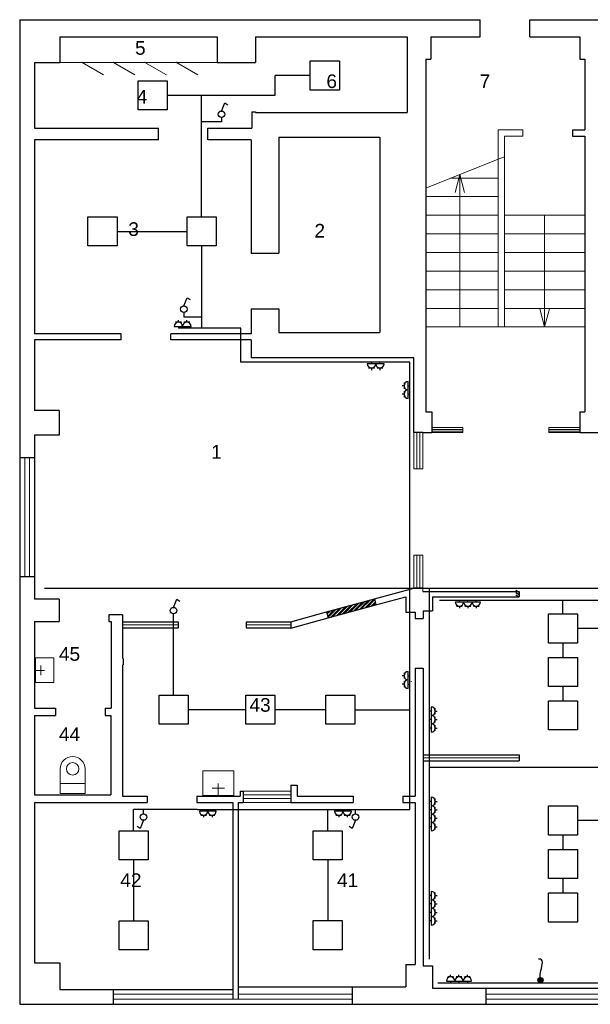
# Model space of a CAD drawing. Header units: millimetres. Extents: x 0 to 213933, y -10224 to 17079.
# Tile 2 of 7: x 0 to 9216, y 0 to 15896. Entities that reach past the tile are written whole.
import ezdxf

# ---------------------------------------------------------------- set-up
doc = ezdxf.new("R2010")
doc.units = ezdxf.units.MM
doc.layers.get('0').update_dxf_attribs({"linetype": 'CONTINUOUS'})
for name, color, linetype, lineweight in [('1_eksplikacija', 8, 'CONTINUOUS', 15), ('1_ESOSAS_SIENAS', 7, 'CONTINUOUS', 30), ('1_PROJ_SIENAS', 6, 'CONTINUOUS', 25), ('1_sanehnika', 8, 'CONTINUOUS', 15), ('AVK-A_uzdevums', 1, 'CONTINUOUS', 30), ('AVK-V_uzdevums', 5, 'CONTINUOUS', 30)]:
    doc.layers.add(name, color=color, linetype=linetype, lineweight=lineweight)
doc.layers.add('_plans', color=7, linetype='CONTINUOUS')
doc.styles.add('PBL', font='arial.ttf')
doc.linetypes.add('BATTING', pattern='A,0.00254,-2.54,[134,ltypeshp.shx,S=2.54,R=0,X=-2.54,Y=0],-5.08,[134,ltypeshp.shx,S=2.54,R=180,X=2.54,Y=0],-2.54', length=10.16254)

# ---------------------------------------------------------------- blocks, each defined once
blk = doc.blocks.new('1stavs_sak')
at = {"linetype": 'ByBlock', "lineweight": 0}
h = blk.add_hatch(dxfattribs=at)
h.set_pattern_fill('ANSI32', color=8, scale=5, style=0)
h.set_pattern_definition([(45, (-38400.453, 30310.15), (-33.67596, 33.67596), []), (45, (-38378.003, 30310.15), (-33.67596, 33.67596), [])])
h.paths.add_polyline_path([(5729, 6544), (4956, 6334), (4985, 6237), (5754, 6447)])
at = {"layer": '1_eksplikacija'}
for p, q in [((649, 15205), (3189, 15205)), ((1007, 15205), (1353, 15005)), ((1515, 15205), (1465, 15205)), ((1515, 15205), (1861, 15005)), ((2023, 15205), (1973, 15205)), ((2023, 15205), (2369, 15005)), ((2531, 15205), (2481, 15205)), ((2531, 15205), (2877, 15005)), ((3189, 15205), (3139, 15205))]:
    blk.add_line(p, q, dxfattribs=at)
for p in [(1007, 15205), (1515, 15205), (2023, 15205), (2531, 15205)]:
    blk.add_point(p, dxfattribs=at)
at = {"layer": '1_ESOSAS_SIENAS', "color": 0}
for p, q in [((0, 15896), (7437, 15896)), ((0, 15896), (0, 0)), ((7437, 15617), (7437, 15896)), ((8237, 15896), (66671, 15896)), ((8237, 15617), (8237, 15896)), ((649, 15617), (3189, 15617)), ((649, 15617), (649, 15205)), ((3189, 15617), (3189, 15205)), ((3810, 15617), (3810, 15205)), ((3810, 15617), (6258, 15617)), ((6258, 15617), (6258, 14397)), ((6639, 15617), (6639, 15258)), ((6639, 15617), (7437, 15617)), ((8237, 15617), (9049, 15617)), ((9049, 15617), (9049, 15258)), ((240, 15205), (240, 14146)), ((240, 15205), (649, 15205)), ((3189, 15205), (3750, 15205)), ((3750, 15205), (3810, 15205)), ((6558, 15258), (6558, 9567)), ((6558, 15258), (6639, 15258)), ((9049, 15258), (9126, 15258)), ((9126, 15258), (9126, 14118)), ((3750, 14407), (3750, 14146)), ((3750, 14407), (3810, 14407)), ((3810, 14407), (3810, 14397)), ((3810, 14397), (6258, 14397)), ((240, 14146), (2240, 14146)), ((2240, 13956), (2240, 14146)), ((3041, 14146), (3750, 14146)), ((3041, 13956), (3041, 14146)), ((4187, 13998), (4187, 12129)), ((4187, 13998), (5817, 13998)), ((5817, 13998), (5817, 10848)), ((8929, 14118), (9126, 14118)), ((8929, 14118), (8929, 14016)), ((8929, 14016), (9126, 14016)), ((9126, 14016), (9126, 9567)), ((2240, 13956), (240, 13956)), ((240, 13956), (240, 10827)), ((3739, 13956), (3041, 13956)), ((3739, 13956), (3739, 12129)), ((3739, 12129), (4187, 12129)), ((3739, 11229), (3739, 10827)), ((3739, 11229), (4187, 11229)), ((4187, 11229), (4187, 10848)), ((1640, 10827), (240, 10827)), ((1640, 10728), (1640, 10827)), ((3739, 10827), (2441, 10827)), ((2441, 10728), (2441, 10827)), ((4187, 10848), (5817, 10848)), ((1640, 10728), (240, 10728)), ((240, 10728), (240, 9589)), ((3739, 10728), (2441, 10728)), ((3739, 10728), (3739, 10439)), ((6368, 10439), (3739, 10439)), ((6368, 9229), (6368, 10439)), ((639, 9589), (240, 9589)), ((639, 9589), (639, 9190)), ((6558, 9567), (6657, 9567)), ((6657, 9567), (6657, 9310)), ((9049, 9567), (9049, 9310)), ((9049, 9567), (9126, 9567)), ((6509, 9229), (6368, 9229)), ((6509, 9229), (6657, 9229)), ((6657, 9310), (6657, 9229)), ((9049, 9310), (9049, 9229)), ((9049, 9229), (11338, 9229)), ((639, 9190), (240, 9190)), ((240, 9190), (240, 6540)), ((0, 8830), (240, 8830)), ((0, 6907), (240, 6907)), ((5729, 6544), (6368, 6717)), ((6509, 6717), (6368, 6717)), ((639, 6540), (240, 6540)), ((639, 6540), (639, 6290)), ((5754, 6447), (6237, 6579)), ((6237, 6579), (6237, 6329)), ((6509, 6667), (8068, 6667)), ((6668, 6579), (6668, 6350)), ((6668, 6579), (8068, 6579)), ((639, 6290), (639, 6181)), ((1658, 6290), (1439, 6290)), ((1439, 6290), (1439, 6181)), ((1658, 6290), (1658, 5581)), ((4378, 6177), (4956, 6334)), ((4378, 6072), (4985, 6237)), ((6237, 6329), (6389, 6329)), ((6389, 6329), (6389, 6230)), ((6389, 6230), (6519, 6230)), ((6519, 6350), (6519, 6230)), ((6519, 6350), (6668, 6350)), ((240, 6181), (639, 6181)), ((240, 6181), (240, 4780)), ((1439, 6181), (1478, 6181)), ((1478, 6181), (1478, 4780)), ((1669, 5581), (1669, 5479)), ((1658, 5479), (1658, 3358)), ((6389, 5429), (6389, 3358)), ((6389, 5429), (6519, 5429)), ((6519, 5429), (6519, 621)), ((240, 4780), (578, 4780)), ((578, 4780), (578, 4660)), ((1379, 4780), (1478, 4780)), ((1379, 4780), (1379, 4660)), ((240, 4660), (578, 4660)), ((240, 4660), (240, 3380)), ((1379, 4660), (1471, 4660)), ((1471, 4660), (1471, 3380)), ((4378, 3538), (4378, 3440)), ((4378, 3538), (4480, 3538)), ((4480, 3538), (4480, 3358)), ((240, 3380), (1471, 3380)), ((1658, 3358), (2060, 3358)), ((2060, 3358), (2060, 3260)), ((2861, 3358), (3559, 3358)), ((2861, 3358), (2861, 3260)), ((3559, 3440), (3609, 3440)), ((3559, 3440), (3559, 3358)), ((3609, 3440), (3609, 3260)), ((4378, 3440), (4378, 3260)), ((4480, 3358), (5387, 3358)), ((5387, 3358), (5387, 3260)), ((6188, 3358), (6389, 3358)), ((6188, 3358), (6188, 3260)), ((240, 3260), (2060, 3260)), ((240, 3260), (240, 670)), ((2861, 3260), (3440, 3260)), ((3440, 3260), (3440, 240)), ((3528, 3260), (3609, 3260)), ((3528, 3260), (3528, 282)), ((4378, 3260), (5387, 3260)), ((6188, 3260), (6389, 3260)), ((6389, 3260), (6389, 642)), ((240, 670), (649, 670)), ((649, 670), (649, 240)), ((6237, 642), (6389, 642)), ((6237, 642), (6237, 282)), ((6519, 621), (6668, 621)), ((6668, 621), (6668, 261)), ((649, 240), (3440, 240)), ((1510, 240), (1510, 0)), ((3440, 240), (3440, 81)), ((3528, 282), (6237, 282)), ((3528, 282), (3528, 81)), ((5369, 282), (5369, 0)), ((6668, 261), (9398, 261)), ((7528, 261), (7528, 0)), ((0, 0), (60163, 0))]:
    blk.add_line(p, q, dxfattribs=at)
at = {"layer": '1_ESOSAS_SIENAS', "color": 0, "lineweight": 5}
for p, q in [((7729, 14118), (8128, 14118)), ((7729, 14118), (7729, 13645)), ((7828, 14016), (8128, 14016)), ((7828, 14016), (7828, 13684)), ((8128, 14118), (8128, 14016)), ((7729, 13645), (7828, 13684)), ((7828, 13684), (7828, 10936)), ((7729, 13645), (6558, 13176)), ((7729, 13645), (7729, 10936)), ((7031, 13106), (7108, 13395)), ((7108, 13395), (7108, 10936)), ((7186, 13106), (7108, 13395)), ((6960, 13338), (7729, 13338)), ((6558, 13039), (7729, 13039)), ((6558, 12739), (7729, 12739)), ((7828, 12739), (9126, 12739)), ((8477, 12739), (8477, 10936)), ((6558, 12439), (7729, 12439)), ((7828, 12439), (9126, 12439)), ((6558, 12136), (7729, 12136)), ((7828, 12136), (9126, 12136)), ((6558, 11836), (7729, 11836)), ((7828, 11836), (9126, 11836)), ((6558, 11536), (7729, 11536)), ((7828, 11536), (9126, 11536)), ((6558, 11236), (7729, 11236)), ((7828, 11236), (9126, 11236)), ((8400, 11229), (8477, 10936)), ((8555, 11229), (8477, 10936)), ((6558, 10936), (9126, 10936)), ((6558, 10936), (7708, 10936)), ((6368, 8646), (6368, 9229)), ((6414, 9229), (6414, 8646)), ((6463, 9229), (6463, 8646)), ((6509, 9229), (6509, 8646)), ((6657, 9310), (7158, 9310)), ((6657, 9281), (7158, 9281)), ((6657, 9253), (7158, 9253)), ((6657, 9229), (7158, 9229)), ((7158, 9310), (7158, 9229)), ((7158, 9310), (7158, 9229)), ((8548, 9310), (9049, 9310)), ((8548, 9310), (8548, 9229)), ((8548, 9310), (8548, 9229)), ((8548, 9281), (9049, 9281)), ((8548, 9253), (9049, 9253)), ((8548, 9229), (9049, 9229)), ((81, 8830), (81, 6907)), ((159, 8830), (159, 6907)), ((6509, 8646), (6368, 8646)), ((6509, 8646), (6368, 8646)), ((6368, 6717), (6368, 7250)), ((6509, 7250), (6368, 7250)), ((6509, 7250), (6368, 7250)), ((6414, 7250), (6414, 6717)), ((6463, 7250), (6463, 6717)), ((6509, 7250), (6509, 6667)), ((3609, 3440), (4378, 3440)), ((3609, 3380), (4378, 3380)), ((3609, 3320), (4378, 3320)), ((3609, 3260), (4378, 3260)), ((1510, 162), (3440, 162)), ((3528, 162), (5369, 162)), ((7528, 162), (9398, 162)), ((1510, 81), (3440, 81)), ((3440, 81), (5369, 81)), ((7528, 81), (11388, 81))]:
    blk.add_line(p, q, dxfattribs=at)
at = {"layer": '1_PROJ_SIENAS', "linetype": 'ByBlock'}
for p, q in [((8012, 6684), (8068, 6652)), ((4956, 6334), (5729, 6544)), ((5729, 6544), (5754, 6447)), ((8012, 6651), (8068, 6618)), ((8012, 6611), (8068, 6579)), ((8068, 6667), (8068, 6579)), ((4985, 6237), (5754, 6447)), ((4956, 6334), (4985, 6237)), ((1658, 6177), (2558, 6177)), ((1658, 6177), (1658, 6077)), ((1658, 6077), (2558, 6077)), ((2558, 6177), (2558, 6077)), ((3658, 6177), (3658, 6077)), ((3658, 6177), (4378, 6177)), ((3658, 6077), (4378, 6077)), ((4378, 6177), (4378, 6072)), ((6519, 4029), (8068, 4029)), ((6519, 4029), (6519, 3929)), ((8068, 4029), (8068, 3929)), ((6519, 3929), (8068, 3929))]:
    blk.add_line(p, q, dxfattribs=at)
at = {"layer": '1_PROJ_SIENAS', "color": 8, "linetype": 'BATTING', "lineweight": 0, "ltscale": 3}
for p, q in [((1658, 6127), (2558, 6127)), ((3658, 6127), (4378, 6127)), ((6519, 3979), (8068, 3979))]:
    blk.add_line(p, q, dxfattribs=at)
at = {"layer": '1_sanehnika', "linetype": 'ByBlock'}
for p, q in [((554, 5592), (254, 5592)), ((254, 5193), (254, 5592)), ((254, 5592), (554, 5592)), ((554, 5592), (554, 5193)), ((342, 5313), (342, 5471)), ((402, 5390), (254, 5390)), ((554, 5193), (254, 5193)), ((554, 5193), (254, 5193)), ((656, 3401), (656, 3803)), ((1055, 3401), (1055, 3803)), ((2956, 3768), (2956, 3369)), ((3457, 3768), (2956, 3768)), ((2956, 3768), (2956, 3369)), ((3457, 3768), (3457, 3369)), ((3457, 3369), (3457, 3768)), ((656, 3563), (1055, 3563)), ((3207, 3566), (3207, 3369)), ((656, 3401), (1055, 3401)), ((2956, 3369), (3457, 3369)), ((3108, 3489), (3309, 3489))]:
    blk.add_line(p, q, dxfattribs=at)
for points in [[(854, 4000), (801, 4000), (751, 3979), (713, 3944)], [(995, 3944), (960, 3979), (907, 4000), (854, 4000)], [(713, 3944), (674, 3905), (656, 3856), (656, 3803)], [(854, 3902), (801, 3902), (755, 3856), (755, 3803)], [(956, 3803), (956, 3856), (910, 3902), (854, 3902)], [(1055, 3803), (1055, 3856), (1034, 3905), (995, 3944)], [(755, 3803), (755, 3746), (801, 3701), (854, 3701)], [(854, 3701), (910, 3701), (956, 3746), (956, 3803)]]:
    blk.add_open_spline(points, degree=3, dxfattribs=at)
at = {"layer": '1_eksplikacija', "linetype": 'ByBlock', "style": 'PBL'}
for s, p in [('5', (1863, 15330)), ('6', (4954, 14793)), ('7', (7429, 14793)), ('4', (1891, 14543)), ('3', (1755, 12405)), ('2', (4761, 12379)), ('1', (3091, 8809)), ('45', (634, 5546)), ('43', (3712, 4723)), ('44', (634, 4250)), ('42', (1625, 1894)), ('41', (5126, 1894))]:
    blk.add_text(s, height=220, dxfattribs=at).set_placement(p)

msp = doc.modelspace()

# ---------------------------------------------------------------- linework, layer by layer
at = {"layer": 'AVK-A_uzdevums', "color": 5}
for p, q in [((3259.493, 14421.06), (3312.851, 14553.508)), ((3312.851, 14553.508), (3363.4, 14522.646)), ((2651.965, 11275.837), (2705.322, 11408.285)), ((2705.322, 11408.285), (2755.871, 11377.423)), ((2485.047, 6408.731), (2538.404, 6541.179)), ((2538.404, 6541.179), (2588.953, 6510.317)), ((1946.832, 2838.198), (1896.283, 2869.059)), ((2000.19, 2970.646), (1946.832, 2838.198)), ((5370.481, 2838.198), (5319.932, 2869.059)), ((5423.839, 2970.646), (5370.481, 2838.198))]:
    msp.add_line(p, q, dxfattribs=at)
for centre in [(3259.493, 14368.339), (2651.965, 11223.116), (2485.047, 6356.009), (2000.19, 3023.367), (5423.839, 3023.367)]:
    msp.add_circle(centre, 52.722, dxfattribs=at)
at = {"layer": 'AVK-V_uzdevums', "color": 5}
for p, q in [((4126.584, 14675.419), (4126.584, 14995.096)), ((4693.906, 14995.096), (4126.584, 14995.096)), ((2382.7, 14675.419), (4126.584, 14675.419)), ((2937.65, 12713.337), (2937.65, 14675.419)), ((3259.493, 14315.617), (3259.493, 14246.132)), ((3259.493, 14246.132), (2937.65, 14246.132)), ((1571.978, 12478.631), (2702.72, 12478.631)), ((2937.65, 12243.924), (2937.65, 10917.891)), ((2651.965, 11170.394), (2651.965, 11100.909)), ((2651.965, 11100.909), (2937.65, 11100.909)), ((8774.218, 6302.064), (8774.218, 6520.665)), ((2485.047, 4989.806), (2485.047, 6303.287)), ((11422.38, 6067.358), (9009.148, 6067.358)), ((8774.218, 5832.652), (8774.218, 5600.053)), ((8774.218, 5130.641), (8774.218, 4898.042)), ((3652.684, 4755.1), (2719.977, 4755.1)), ((4942.918, 4755.1), (4122.545, 4755.1)), ((5412.78, 4755.1), (6301.714, 4755.1)), ((6618.927, 3830.53), (19286.051, 3830.53)), ((1839.995, 2799.719), (1839.995, 3145.574)), ((2000.19, 3076.089), (2000.19, 3145.574)), ((4976.002, 2799.719), (4976.002, 3145.574)), ((5423.839, 3076.089), (5423.839, 3145.574)), ((11422.38, 2967.437), (9009.148, 2967.437)), ((8774.218, 2732.731), (8774.218, 2500.133)), ((1839.995, 2330.307), (1839.995, 1348.129)), ((4976.002, 2330.307), (4976.002, 1351.451)), ((8774.218, 2030.72), (8774.218, 1798.122))]:
    msp.add_line(p, q, dxfattribs=at)
at = {"layer": 'AVK-V_uzdevums', "color": 1}
for p, q in [((2564.322, 11011.695), (2517.625, 11011.695)), ((2564.322, 11011.695), (2564.322, 11044.318)), ((2611.019, 11011.695), (2564.322, 11011.695)), ((2700.244, 11011.695), (2653.547, 11011.695)), ((2700.244, 11011.695), (2700.244, 11044.318)), ((2746.941, 11011.695), (2700.244, 11011.695)), ((2496.361, 10943.734), (2632.283, 10943.734)), ((2564.322, 10943.734), (2564.322, 10917.891)), ((3572.582, 10917.891), (2564.322, 10917.891)), ((2632.283, 10943.734), (2768.205, 10943.734)), ((2700.244, 10943.734), (2700.244, 10917.891)), ((3572.582, 10366.895), (3572.582, 10917.891)), ((6301.714, 10366.895), (3572.582, 10366.895)), ((5750.358, 10341.052), (5614.436, 10341.052)), ((5682.397, 10341.052), (5682.397, 10366.895)), ((5886.28, 10341.052), (5750.358, 10341.052)), ((5818.319, 10341.052), (5818.319, 10366.895)), ((6301.714, 6715.618), (6301.714, 10366.895)), ((5635.701, 10273.091), (5682.397, 10273.091)), ((5682.397, 10273.091), (5729.094, 10273.091)), ((5682.397, 10273.091), (5682.397, 10240.467)), ((5771.623, 10273.091), (5818.319, 10273.091)), ((5818.319, 10273.091), (5865.016, 10273.091)), ((5818.319, 10273.091), (5818.319, 10240.467)), ((6207.91, 10032.423), (6207.91, 9985.726)), ((6275.871, 9917.765), (6275.871, 10053.687)), ((6207.91, 9985.726), (6175.287, 9985.726)), ((6207.91, 9985.726), (6207.91, 9939.029)), ((6207.91, 9896.501), (6207.91, 9849.804)), ((6275.871, 9985.726), (6301.714, 9985.726)), ((6275.871, 9781.843), (6275.871, 9917.765)), ((6207.91, 9849.804), (6175.287, 9849.804)), ((6207.91, 9849.804), (6207.91, 9803.107)), ((6275.871, 9849.804), (6301.714, 9849.804)), ((32625.853, 6715.618), (401.985, 6715.618)), ((6301.714, 3145.574), (6301.714, 6715.618)), ((6618.927, 731.003), (6618.927, 6715.618)), ((21332.033, 6520.665), (6779.061, 6520.665)), ((7101.903, 6494.822), (7101.903, 6520.665)), ((7237.825, 6494.822), (7237.825, 6520.665)), ((7373.747, 6494.822), (7373.747, 6520.665)), ((7169.864, 6494.822), (7033.942, 6494.822)), ((7055.206, 6426.861), (7101.903, 6426.861)), ((7101.903, 6426.861), (7148.6, 6426.861)), ((7101.903, 6426.861), (7101.903, 6394.238)), ((7305.786, 6494.822), (7169.864, 6494.822)), ((7191.128, 6426.861), (7237.825, 6426.861)), ((7237.825, 6426.861), (7284.522, 6426.861)), ((7237.825, 6426.861), (7237.825, 6394.238)), ((7441.708, 6494.822), (7305.786, 6494.822)), ((7327.05, 6426.861), (7373.747, 6426.861)), ((7373.747, 6426.861), (7420.444, 6426.861)), ((7373.747, 6426.861), (7373.747, 6394.238)), ((6207.91, 5304.759), (6175.287, 5304.759)), ((6207.91, 5351.455), (6207.91, 5304.759)), ((6207.91, 5304.759), (6207.91, 5258.062)), ((6275.871, 5236.798), (6275.871, 5372.72)), ((6275.871, 5304.759), (6301.714, 5304.759)), ((6207.91, 5168.836), (6175.287, 5168.836)), ((6207.91, 5215.533), (6207.91, 5168.836)), ((6207.91, 5168.836), (6207.91, 5122.14)), ((6275.871, 5100.875), (6275.871, 5236.798)), ((6275.871, 5168.836), (6301.714, 5168.836)), ((6644.77, 4800.4), (6644.77, 4664.478)), ((6712.731, 4732.439), (6712.731, 4779.136)), ((6644.77, 4732.439), (6618.927, 4732.439)), ((6644.77, 4664.478), (6644.77, 4528.556)), ((6712.731, 4685.742), (6712.731, 4732.439)), ((6712.731, 4732.439), (6745.355, 4732.439)), ((6712.731, 4596.517), (6712.731, 4643.214)), ((6644.77, 4596.517), (6618.927, 4596.517)), ((6644.77, 4460.595), (6618.927, 4460.595)), ((6644.77, 4528.556), (6644.77, 4392.634)), ((6712.731, 4549.82), (6712.731, 4596.517)), ((6712.731, 4596.517), (6745.355, 4596.517)), ((6712.731, 4460.595), (6712.731, 4507.292)), ((6712.731, 4413.898), (6712.731, 4460.595)), ((6712.731, 4460.595), (6745.355, 4460.595)), ((6644.77, 3342.402), (6644.77, 3206.48)), ((6644.77, 3274.441), (6618.927, 3274.441)), ((6644.77, 3206.48), (6644.77, 3070.558)), ((6712.731, 3274.441), (6712.731, 3321.138)), ((6712.731, 3227.744), (6712.731, 3274.441)), ((6712.731, 3274.441), (6745.355, 3274.441)), ((6712.731, 3138.519), (6712.731, 3185.216)), ((2865.009, 3145.574), (1839.995, 3145.574)), ((2865.009, 3145.574), (6301.714, 3145.574)), ((3039.07, 3119.731), (2903.147, 3119.731)), ((2924.412, 3051.77), (2971.108, 3051.77)), ((2971.108, 3119.731), (2971.108, 3145.574)), ((2971.108, 3051.77), (3017.805, 3051.77)), ((2971.108, 3051.77), (2971.108, 3019.146)), ((3174.992, 3119.731), (3039.07, 3119.731)), ((3060.334, 3051.77), (3107.031, 3051.77)), ((3107.031, 3119.731), (3107.031, 3145.574)), ((3107.031, 3051.77), (3153.727, 3051.77)), ((3107.031, 3051.77), (3107.031, 3019.146)), ((5221.189, 3119.731), (5085.267, 3119.731)), ((5106.531, 3051.77), (5153.228, 3051.77)), ((5153.228, 3119.731), (5153.228, 3145.574)), ((5153.228, 3051.77), (5199.925, 3051.77)), ((5153.228, 3051.77), (5153.228, 3019.146)), ((5357.111, 3119.731), (5221.189, 3119.731)), ((5242.453, 3051.77), (5289.15, 3051.77)), ((5289.15, 3119.731), (5289.15, 3145.574)), ((5289.15, 3051.77), (5335.847, 3051.77)), ((5289.15, 3051.77), (5289.15, 3019.146)), ((6644.77, 3138.519), (6618.927, 3138.519)), ((6644.77, 3070.558), (6644.77, 2934.636)), ((6712.731, 3091.822), (6712.731, 3138.519)), ((6712.731, 3138.519), (6745.355, 3138.519)), ((6712.731, 3002.597), (6712.731, 3049.294)), ((6644.77, 3002.597), (6618.927, 3002.597)), ((6644.77, 2866.675), (6618.927, 2866.675)), ((6644.77, 2934.636), (6644.77, 2798.714)), ((6712.731, 2955.9), (6712.731, 3002.597)), ((6712.731, 3002.597), (6745.355, 3002.597)), ((6712.731, 2866.675), (6712.731, 2913.372)), ((6712.731, 2819.978), (6712.731, 2866.675)), ((6712.731, 2866.675), (6745.355, 2866.675)), ((6644.77, 1755.705), (6618.927, 1755.705)), ((6644.77, 1823.666), (6644.77, 1687.744)), ((6712.731, 1755.705), (6712.731, 1802.402)), ((6712.731, 1709.008), (6712.731, 1755.705)), ((6712.731, 1755.705), (6745.355, 1755.705)), ((6644.77, 1619.783), (6618.927, 1619.783)), ((6644.77, 1687.744), (6644.77, 1551.822)), ((6712.731, 1619.783), (6712.731, 1666.48)), ((6712.731, 1573.086), (6712.731, 1619.783)), ((6712.731, 1619.783), (6745.355, 1619.783)), ((6644.77, 1483.861), (6618.927, 1483.861)), ((6644.77, 1551.822), (6644.77, 1415.9)), ((6712.731, 1483.861), (6712.731, 1530.558)), ((6712.731, 1437.164), (6712.731, 1483.861)), ((6712.731, 1483.861), (6745.355, 1483.861)), ((6644.77, 1347.939), (6618.927, 1347.939)), ((6644.77, 1415.9), (6644.77, 1279.978)), ((6712.731, 1347.939), (6712.731, 1394.636)), ((6712.731, 1301.242), (6712.731, 1347.939)), ((6712.731, 1347.939), (6745.355, 1347.939)), ((6754.929, 348.228), (33241.959, 348.228)), ((6891.34, 374.071), (7027.262, 374.071)), ((6959.301, 442.032), (6912.604, 442.032)), ((6959.301, 442.032), (6959.301, 474.656)), ((7005.998, 442.032), (6959.301, 442.032)), ((6959.301, 374.071), (6959.301, 348.228)), ((7027.262, 374.071), (7163.184, 374.071)), ((7095.223, 442.032), (7048.526, 442.032)), ((7095.223, 442.032), (7095.223, 474.656)), ((7141.92, 442.032), (7095.223, 442.032)), ((7095.223, 374.071), (7095.223, 348.228)), ((7163.184, 374.071), (7299.106, 374.071)), ((7231.145, 442.032), (7184.448, 442.032)), ((7231.145, 442.032), (7231.145, 474.656)), ((7277.842, 442.032), (7231.145, 442.032)), ((7231.145, 374.071), (7231.145, 348.228))]:
    msp.add_line(p, q, dxfattribs=at)
at = {"layer": 'AVK-V_uzdevums', "color": 5}
for points in [[(4693.906, 15229.802), (5163.767, 15229.802), (5163.767, 14760.39), (4693.906, 14760.39)], [(1912.839, 14910.125), (2382.7, 14910.125), (2382.7, 14440.712), (1912.839, 14440.712)], [(1102.117, 12713.337), (1571.978, 12713.337), (1571.978, 12243.924), (1102.117, 12243.924)], [(2702.72, 12713.337), (3172.581, 12713.337), (3172.581, 12243.924), (2702.72, 12243.924)], [(8539.287, 6302.064), (9009.148, 6302.064), (9009.148, 5832.652), (8539.287, 5832.652)], [(8539.287, 5600.053), (9009.148, 5600.053), (9009.148, 5130.641), (8539.287, 5130.641)], [(8539.287, 5600.053), (9009.148, 5600.053), (9009.148, 5130.641), (8539.287, 5130.641)], [(2250.116, 4989.806), (2719.977, 4989.806), (2719.977, 4520.393), (2250.116, 4520.393)], [(3652.684, 4989.806), (4122.545, 4989.806), (4122.545, 4520.393), (3652.684, 4520.393)], [(4942.918, 4989.806), (5412.78, 4989.806), (5412.78, 4520.393), (4942.918, 4520.393)], [(8539.287, 4898.042), (9009.148, 4898.042), (9009.148, 4428.63), (8539.287, 4428.63)], [(8539.287, 3202.144), (9009.148, 3202.144), (9009.148, 2732.731), (8539.287, 2732.731)], [(1605.065, 2799.719), (2074.926, 2799.719), (2074.926, 2330.307), (1605.065, 2330.307)], [(4741.072, 2799.719), (5210.933, 2799.719), (5210.933, 2330.307), (4741.072, 2330.307)], [(8539.287, 2500.133), (9009.148, 2500.133), (9009.148, 2030.72), (8539.287, 2030.72)], [(8539.287, 2500.133), (9009.148, 2500.133), (9009.148, 2030.72), (8539.287, 2030.72)], [(8539.287, 1798.122), (9009.148, 1798.122), (9009.148, 1328.709), (8539.287, 1328.709)], [(1605.065, 1348.129), (2074.926, 1348.129), (2074.926, 878.716), (1605.065, 878.716)], [(4741.072, 1351.451), (5210.933, 1351.451), (5210.933, 882.038), (4741.072, 882.038)]]:
    msp.add_lwpolyline(points, close=True, dxfattribs=at)
at = {"layer": 'AVK-V_uzdevums', "color": 1}
for radius in [42.113, 42.113, 42.113, 42.113, 38.946, 36.143, 33.48, 31.378, 28.856, 26.053, 23.39, 20.728, 18.765, 16.986, 14.982, 13.02, 10.918, 8.955, 7.274, 5.312, 3.35, 1.744]:
    msp.add_circle((8411.83, 390.341), radius, dxfattribs=at)
for centre, start, end in [((2564.322, 10943.734), 0, 180), ((2700.244, 10943.734), 0, 180), ((5682.397, 10341.052), 180, 0), ((5818.319, 10341.052), 180, 0), ((6275.871, 9985.726), 90, 270), ((6275.871, 9849.804), 90, 270), ((7101.903, 6494.822), 180, 0), ((7237.825, 6494.822), 180, 0), ((7373.747, 6494.822), 180, 0), ((6275.871, 5304.759), 90, 270), ((6275.871, 5168.836), 90, 270), ((6644.77, 4732.439), 270, 90), ((6644.77, 4596.517), 270, 90), ((6644.77, 4460.595), 270, 90), ((6644.77, 3274.441), 270, 90), ((6644.77, 3138.519), 270, 90), ((2971.108, 3119.731), 180, 0), ((3107.031, 3119.731), 180, 0), ((5153.228, 3119.731), 180, 0), ((5289.15, 3119.731), 180, 0), ((6644.77, 3002.597), 270, 90), ((6644.77, 2866.675), 270, 90), ((6644.77, 1755.705), 270, 90), ((6644.77, 1619.783), 270, 90), ((6644.77, 1483.861), 270, 90), ((6644.77, 1347.939), 270, 90), ((6959.301, 374.071), 0, 180), ((7095.223, 374.071), 0, 180), ((7231.145, 374.071), 0, 180)]:
    msp.add_arc(centre, 67.961, start, end, dxfattribs=at)
at = {"layer": 'AVK-V_uzdevums', "color": 18, "true_color": 0x000000}
for centre, start, end in [((6275.871, 9849.804), 35.9088004, 36.5465739), ((6275.871, 5168.836), 35.9088004, 36.5465739), ((6644.77, 3274.441), 215.9088004, 216.5465739), ((6644.77, 1755.705), 215.9088004, 216.5465739)]:
    msp.add_arc(centre, 67.961, start, end, dxfattribs=at)
at = {"layer": 'AVK-V_uzdevums', "color": 1}
msp.add_spline([(8411.83, 390.341), (8411.83, 511.059), (8411.83, 728.571), (8380.341, 728.571)], degree=3, dxfattribs=at)

# ---------------------------------------------------------------- block references
at = {"layer": '_plans'}
msp.add_blockref('1stavs_sak', (0, 0), dxfattribs=at)

doc.saveas('drawing.dxf')
